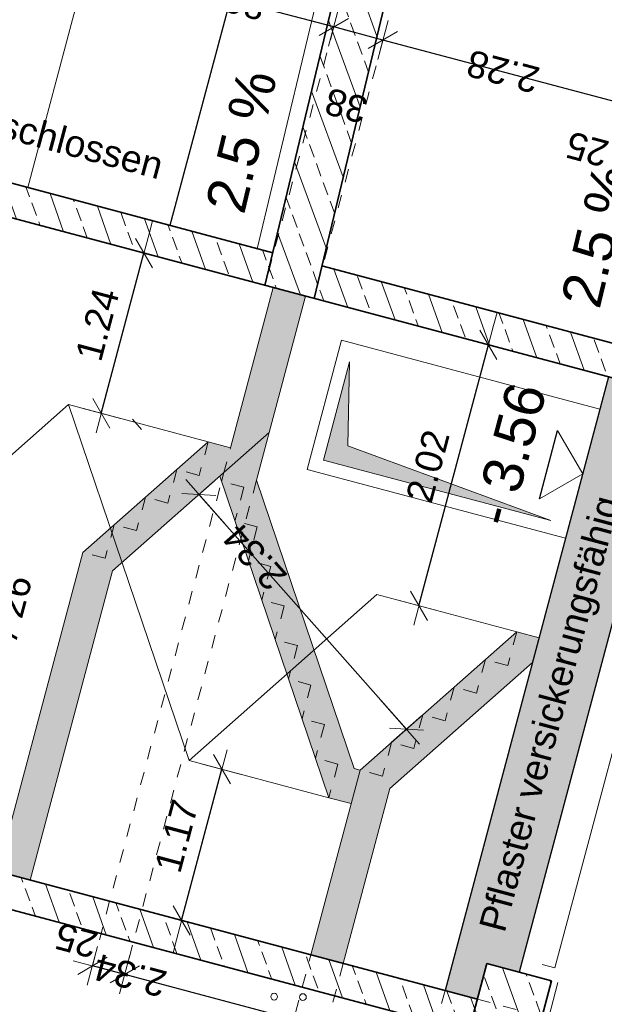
# Model space of a CAD drawing. Header units: metres. Extents: x 4462557 to 4462755, y 5328146 to 5328388.
# Tile 15 of 149: x 4462624.86 to 4462629.23, y 5328188.42 to 5328195.79. Entities that reach past the tile are written whole.
import ezdxf

# ---------------------------------------------------------------- set-up
doc = ezdxf.new("R2010")
doc.units = ezdxf.units.M
doc.header["$PDMODE"] = 65
doc.linetypes.add('AUSGEZOGEN', pattern=[0])
doc.linetypes.add('VERDECKT2_S2', pattern=[0.15, 0.1, -0.05])
for name, color, linetype, lineweight in [('Maßlinie_Allgemein', 7, 'AUSGEZOGEN', 13), ('Schraffur', 7, 'AUSGEZOGEN', 158), ('Standard', 7, 'AUSGEZOGEN', 13)]:
    doc.layers.add(name, color=color, linetype=linetype, lineweight=lineweight)
doc.styles.add('ARIAL', font='ARIAL.TTF')
doc.dimstyles.new('_DIMSTYLE_13', dxfattribs={"dimtxt": 0.2, "dimasz": 0.3, "dimexe": 0, "dimexo": 0, "dimgap": 0.1, "dimtad": 2, "dimdec": 1, "dimlfac": 100, "dimrnd": 0.5, "dimzin": 4, "dimdsep": 46, "dimtxsty": 'ARIAL', "dimblk1": 'ALL_ML_STRICH', "dimblk2": 'ALL_ML_STRICH', "dimsah": 1, "dimcen": 0, "dimclrd": 7, "dimclre": 7, "dimclrt": 7, "dimadec": 0, "dimazin": 0, "dimtfac": 1, "dimtdec": 0, "dimtix": 1, "dimtmove": 2, "dimatfit": 3, "dimfxl": 0, "dimtvp": 1.2, "dimtzin": 0, "dimlwd": 0, "dimlwe": 13, "dimarcsym": 0})
doc.dimstyles.new('_DIMSTYLE_18', dxfattribs={"dimtxt": 0.2, "dimasz": 0.3, "dimexe": 0, "dimexo": 0, "dimgap": 0.1, "dimtad": 2, "dimrnd": 0.01, "dimzin": 4, "dimdsep": 46, "dimtxsty": 'ARIAL', "dimblk1": 'ALL_ML_STRICH', "dimblk2": 'ALL_ML_STRICH', "dimsah": 1, "dimcen": 0, "dimclrd": 7, "dimclre": 7, "dimclrt": 7, "dimadec": 0, "dimazin": 0, "dimtfac": 1, "dimtdec": 0, "dimtix": 1, "dimtmove": 2, "dimatfit": 3, "dimfxl": 0, "dimtzin": 0, "dimlwd": 0, "dimlwe": 13, "dimarcsym": 0})
doc.dimstyles.new('_DIMSTYLE_19', dxfattribs={"dimtxt": 0.2, "dimasz": 0.3, "dimexe": 0, "dimexo": 0, "dimgap": 0.1, "dimtad": 2, "dimdec": 1, "dimlfac": 100, "dimrnd": 1, "dimzin": 4, "dimdsep": 46, "dimtxsty": 'ARIAL', "dimblk1": 'ALL_ML_STRICH', "dimblk2": 'ALL_ML_STRICH', "dimsah": 1, "dimcen": 0, "dimclrd": 7, "dimclre": 7, "dimclrt": 7, "dimadec": 0, "dimazin": 0, "dimtfac": 1, "dimtdec": 0, "dimtix": 1, "dimtmove": 2, "dimatfit": 3, "dimfxl": 0, "dimtvp": 1.2, "dimtzin": 0, "dimlwd": 0, "dimlwe": 13, "dimarcsym": 0})
doc.dimstyles.new('_DIMSTYLE_24', dxfattribs={"dimtxt": 0.2, "dimasz": 0.3, "dimexe": 0, "dimexo": 0, "dimgap": 0.1, "dimtad": 2, "dimdec": 1, "dimlfac": 100, "dimrnd": 1, "dimzin": 4, "dimdsep": 46, "dimtxsty": 'ARIAL', "dimblk1": 'ALL_ML_STRICH', "dimblk2": 'ALL_ML_STRICH', "dimsah": 1, "dimcen": 0, "dimclrd": 7, "dimclre": 7, "dimclrt": 7, "dimadec": 0, "dimazin": 0, "dimtfac": 1, "dimtdec": 0, "dimtix": 1, "dimtmove": 2, "dimatfit": 3, "dimfxl": 0, "dimtzin": 0, "dimlwd": 0, "dimlwe": 13, "dimarcsym": 0})
doc.dimstyles.new('_DIMSTYLE_3', dxfattribs={"dimtxt": 0.2, "dimasz": 0.3, "dimexe": 0, "dimexo": 0, "dimgap": 0.1, "dimtad": 2, "dimrnd": 0.005, "dimzin": 4, "dimdsep": 46, "dimtxsty": 'ARIAL', "dimblk1": 'ALL_ML_STRICH', "dimblk2": 'ALL_ML_STRICH', "dimsah": 1, "dimcen": 0, "dimclrd": 7, "dimclre": 7, "dimclrt": 7, "dimadec": 0, "dimazin": 0, "dimtfac": 1, "dimtdec": 0, "dimtix": 1, "dimtmove": 2, "dimatfit": 3, "dimfxl": 0, "dimtzin": 0, "dimlwd": 0, "dimlwe": 13, "dimarcsym": 0})
doc.dimstyles.new('_DIMSTYLE_36', dxfattribs={"dimtxt": 0.2, "dimasz": 0.3, "dimexe": 0, "dimexo": 0, "dimgap": 0.1, "dimtad": 2, "dimdec": 1, "dimlfac": 100, "dimrnd": 1, "dimzin": 4, "dimdsep": 46, "dimtxsty": 'ARIAL', "dimblk1": 'ALL_ML_STRICH', "dimblk2": 'ALL_ML_STRICH', "dimsah": 1, "dimcen": 0, "dimsd1": 1, "dimsd2": 1, "dimclrd": 7, "dimclre": 7, "dimclrt": 7, "dimadec": 0, "dimazin": 0, "dimtfac": 1, "dimtdec": 0, "dimtix": 1, "dimtmove": 2, "dimatfit": 3, "dimfxl": 0, "dimtvp": 1.2, "dimtzin": 0, "dimlwd": 0, "dimlwe": 13, "dimarcsym": 0})
pattern_1 = [(110, (0, 0), (-0.281907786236, -0.102606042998), []), (110, (-0.14095, -0.0513), (-0.281907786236, -0.102606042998), [0.1, -0.05])]

# ---------------------------------------------------------------- blocks, each defined once
blk = doc.blocks.new('ALL_ML_STRICH')
at = {"color": 0, "linetype": 'ByBlock', "lineweight": -2}
for p, q in [((0, -0.5), (0, 0.5)), ((-0.3, -0.3), (0.3, 0.3)), ((-1, 0), (0.5, 0))]:
    blk.add_line(p, q, dxfattribs=at)
blk = doc.blocks.new('*D255')
at = {"layer": 'DEFPOINTS', "color": 7, "linetype": 'AUSGEZOGEN', "lineweight": 13}
for p in [(4462629.2593, 5328193.1153), (4462627.8408, 5328191.4027), (4462628.5722, 5328191.2079)]:
    blk.add_point(p, dxfattribs=at)
at = {"layer": 'Maßlinie_Allgemein', "color": 7, "linetype": 'AUSGEZOGEN', "lineweight": -2}
for p, q in [((4462627.8408, 5328191.4027), (4462628.3607, 5328193.3546)), ((4462628.3607, 5328193.3546), (4462628.3607, 5328193.3546)), ((4462627.8408, 5328191.4027), (4462627.8408, 5328191.4027))]:
    blk.add_line(p, q, dxfattribs=at)
at = {"layer": 'Maßlinie_Allgemein', "color": 7, "linetype": 'AUSGEZOGEN', "lineweight": 13, "xscale": 0.3, "yscale": 0.3, "zscale": 0.3}
for p, rotation in [((4462628.3607, 5328193.3546), 75.08618503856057), ((4462627.8408, 5328191.4027), 255.0861850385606)]:
    blk.add_blockref('ALL_ML_STRICH', p, dxfattribs=dict(at, rotation=rotation))
at = {"layer": 'Maßlinie_Allgemein', "color": 7, "linetype": 'AUSGEZOGEN', "lineweight": 13, "insert": (4462627.9082, 5328192.446), "char_height": 0.2, "width": 0.8, "attachment_point": 5, "rotation": 75.08619, "style": 'ARIAL'}
blk.add_mtext('\\A1;{\\A1;{2.02\\H0.132000;\\S^ ;}}', dxfattribs=at)
blk = doc.blocks.new('*D256')
at = {"layer": 'DEFPOINTS', "color": 7, "linetype": 'AUSGEZOGEN', "lineweight": 13}
for p in [(4462626.7517, 5328193.7832), (4462625.2207, 5328192.9077), (4462625.4662, 5328192.8423)]:
    blk.add_point(p, dxfattribs=at)
at = {"layer": 'Maßlinie_Allgemein', "color": 7, "linetype": 'AUSGEZOGEN', "lineweight": -2}
for p, q in [((4462625.4662, 5328192.8423), (4462625.7854, 5328194.0405)), ((4462625.7854, 5328194.0405), (4462625.7854, 5328194.0405)), ((4462625.4662, 5328192.8423), (4462625.4662, 5328192.8423))]:
    blk.add_line(p, q, dxfattribs=at)
at = {"layer": 'Maßlinie_Allgemein', "color": 7, "linetype": 'AUSGEZOGEN', "lineweight": 13, "xscale": 0.3, "yscale": 0.3, "zscale": 0.3}
for p, rotation in [((4462625.7854, 5328194.0405), 75.08618502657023), ((4462625.4662, 5328192.8423), 255.0861850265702)]:
    blk.add_blockref('ALL_ML_STRICH', p, dxfattribs=dict(at, rotation=rotation))
at = {"layer": 'Maßlinie_Allgemein', "color": 7, "linetype": 'AUSGEZOGEN', "lineweight": 13, "insert": (4462625.4364, 5328193.5073), "char_height": 0.2, "width": 0.8, "attachment_point": 5, "rotation": 75.08619, "style": 'ARIAL'}
blk.add_mtext('\\A1;{\\A1;{1.24\\H0.132000;\\S^ ;}}', dxfattribs=at)
blk = doc.blocks.new('*D257')
at = {"layer": 'DEFPOINTS', "color": 7, "linetype": 'AUSGEZOGEN', "lineweight": 13}
for p in [(4462627.3349, 5328189.9231), (4462626.0674, 5328189.0498), (4462627.0337, 5328188.7925)]:
    blk.add_point(p, dxfattribs=at)
at = {"layer": 'Maßlinie_Allgemein', "color": 7, "linetype": 'AUSGEZOGEN', "lineweight": -2}
for p, q in [((4462626.0674, 5328189.0498), (4462626.3685, 5328190.1804)), ((4462626.3685, 5328190.1804), (4462626.3685, 5328190.1804)), ((4462626.0674, 5328189.0498), (4462626.0674, 5328189.0498))]:
    blk.add_line(p, q, dxfattribs=at)
at = {"layer": 'Maßlinie_Allgemein', "color": 7, "linetype": 'AUSGEZOGEN', "lineweight": 13, "xscale": 0.3, "yscale": 0.3, "zscale": 0.3}
for p, rotation in [((4462626.3685, 5328190.1804), 75.08618504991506), ((4462626.0674, 5328189.0498), 255.0861850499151)]:
    blk.add_blockref('ALL_ML_STRICH', p, dxfattribs=dict(at, rotation=rotation))
at = {"layer": 'Maßlinie_Allgemein', "color": 7, "linetype": 'AUSGEZOGEN', "lineweight": 13, "insert": (4462626.0284, 5328189.6806), "char_height": 0.2, "width": 0.8, "attachment_point": 5, "rotation": 75.08619, "style": 'ARIAL'}
blk.add_mtext('\\A1;{\\A1;{1.17\\H0.132000;\\S^ ;}}', dxfattribs=at)
blk = doc.blocks.new('*D258')
at = {"layer": 'DEFPOINTS', "color": 7, "linetype": 'AUSGEZOGEN', "lineweight": 13}
for p in [(4462626.3524, 5328192.3728), (4462627.7473, 5328190.4795), (4462627.4018, 5328190.1743)]:
    blk.add_point(p, dxfattribs=at)
at = {"layer": 'Maßlinie_Allgemein', "color": 7, "linetype": 'AUSGEZOGEN', "lineweight": -2}
for p, q in [((4462626.1968, 5328192.2354), (4462626.1968, 5328192.2354)), ((4462627.7473, 5328190.4795), (4462626.1968, 5328192.2354)), ((4462627.7473, 5328190.4795), (4462627.7473, 5328190.4795))]:
    blk.add_line(p, q, dxfattribs=at)
at = {"layer": 'Maßlinie_Allgemein', "color": 7, "linetype": 'AUSGEZOGEN', "lineweight": 13, "xscale": 0.3, "yscale": 0.3, "zscale": 0.3}
for p, rotation in [((4462626.1968, 5328192.2354), 131.4470018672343), ((4462627.7473, 5328190.4795), 311.4470018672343)]:
    blk.add_blockref('ALL_ML_STRICH', p, dxfattribs=dict(at, rotation=rotation))
at = {"layer": 'Maßlinie_Allgemein', "color": 7, "linetype": 'AUSGEZOGEN', "lineweight": 13, "insert": (4462626.6139, 5328191.7684), "char_height": 0.2, "width": 0.8, "attachment_point": 5, "rotation": 131.447, "style": 'ARIAL'}
blk.add_mtext('\\A1;{\\A1;{2.34\\H0.132000;\\S^ ;}}', dxfattribs=at)
blk = doc.blocks.new('*D259')
at = {"layer": 'DEFPOINTS', "color": 7, "linetype": 'AUSGEZOGEN', "lineweight": 13}
for p in [(4462627.2753, 5328188.7281), (4462628.0368, 5328188.5253), (4462627.7151, 5328187.3174)]:
    blk.add_point(p, dxfattribs=at)
at = {"layer": 'Maßlinie_Allgemein', "color": 7, "linetype": 'AUSGEZOGEN', "lineweight": -2}
for p, q in [((4462626.9536, 5328187.5202), (4462626.9536, 5328187.5202)), ((4462627.7151, 5328187.3174), (4462626.9536, 5328187.5202)), ((4462627.7151, 5328187.3174), (4462627.7151, 5328187.3174))]:
    blk.add_line(p, q, dxfattribs=at)
at = {"layer": 'Maßlinie_Allgemein', "color": 7, "linetype": 'AUSGEZOGEN', "lineweight": 13, "xscale": 0.3, "yscale": 0.3, "zscale": 0.3}
for p, rotation in [((4462626.9536, 5328187.5202), 165.0861847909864), ((4462627.7151, 5328187.3174), 345.0861847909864)]:
    blk.add_blockref('ALL_ML_STRICH', p, dxfattribs=dict(at, rotation=rotation))
at = {"layer": 'Maßlinie_Allgemein', "color": 7, "linetype": 'AUSGEZOGEN', "lineweight": 13, "insert": (4462627.0557, 5328187.4966), "char_height": 0.2, "width": 0.8, "attachment_point": 5, "rotation": 165.08618, "style": 'ARIAL'}
blk.add_mtext('\\A1;{\\A1;{79\\H0.132000;\\S^ ;}}', dxfattribs=at)
blk = doc.blocks.new('*D260')
at = {"layer": 'DEFPOINTS', "color": 7, "linetype": 'AUSGEZOGEN', "lineweight": 13}
for p in [(4462627.0337, 5328188.7925), (4462627.2753, 5328188.7281), (4462626.9536, 5328187.5202)]:
    blk.add_point(p, dxfattribs=at)
at = {"layer": 'Maßlinie_Allgemein', "color": 7, "linetype": 'AUSGEZOGEN', "lineweight": -2}
for p, q in [((4462626.712, 5328187.5846), (4462626.712, 5328187.5846)), ((4462626.9536, 5328187.5202), (4462626.712, 5328187.5846)), ((4462626.9536, 5328187.5202), (4462626.9536, 5328187.5202))]:
    blk.add_line(p, q, dxfattribs=at)
at = {"layer": 'Maßlinie_Allgemein', "color": 7, "linetype": 'AUSGEZOGEN', "lineweight": 13, "xscale": 0.3, "yscale": 0.3, "zscale": 0.3}
for p, rotation in [((4462626.712, 5328187.5846), 165.0861847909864), ((4462626.9536, 5328187.5202), 345.0861847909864)]:
    blk.add_blockref('ALL_ML_STRICH', p, dxfattribs=dict(at, rotation=rotation))
at = {"layer": 'Maßlinie_Allgemein', "color": 7, "linetype": 'AUSGEZOGEN', "lineweight": 13, "insert": (4462626.5923, 5328187.7752), "char_height": 0.2, "width": 0.8, "attachment_point": 5, "rotation": 165.08618, "style": 'ARIAL'}
blk.add_mtext('\\A1;{\\A1;{25\\H0.132000;\\S^ ;}}', dxfattribs=at)
blk = doc.blocks.new('*D261')
at = {"layer": 'DEFPOINTS', "color": 7, "linetype": 'AUSGEZOGEN', "lineweight": 13}
for p in [(4462624.9348, 5328189.3515), (4462627.0337, 5328188.7925), (4462626.712, 5328187.5846)]:
    blk.add_point(p, dxfattribs=at)
at = {"layer": 'Maßlinie_Allgemein', "color": 7, "linetype": 'AUSGEZOGEN', "lineweight": -2}
for p, q in [((4462624.6131, 5328188.1436), (4462624.6131, 5328188.1436)), ((4462626.712, 5328187.5846), (4462624.6131, 5328188.1436)), ((4462626.712, 5328187.5846), (4462626.712, 5328187.5846))]:
    blk.add_line(p, q, dxfattribs=at)
at = {"layer": 'Maßlinie_Allgemein', "color": 7, "linetype": 'AUSGEZOGEN', "lineweight": 13, "xscale": 0.3, "yscale": 0.3, "zscale": 0.3}
for p, rotation in [((4462624.6131, 5328188.1436), 165.0861847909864), ((4462626.712, 5328187.5846), 345.0861847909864)]:
    blk.add_blockref('ALL_ML_STRICH', p, dxfattribs=dict(at, rotation=rotation))
at = {"layer": 'Maßlinie_Allgemein', "color": 7, "linetype": 'AUSGEZOGEN', "lineweight": 13, "insert": (4462625.1354, 5328188.0045), "char_height": 0.2, "width": 0.8, "attachment_point": 5, "rotation": 165.08618, "style": 'ARIAL'}
blk.add_mtext('\\A1;{\\A1;{2.17\\H0.132000;\\S^ ;}}', dxfattribs=at)
blk = doc.blocks.new('*D262')
at = {"layer": 'DEFPOINTS', "color": 7, "linetype": 'AUSGEZOGEN', "lineweight": 13}
for p in [(4462624.9348, 5328189.3515), (4462624.6289, 5328189.1743), (4462624.6131, 5328188.1436)]:
    blk.add_point(p, dxfattribs=at)
at = {"layer": 'Maßlinie_Allgemein', "color": 7, "linetype": 'AUSGEZOGEN', "lineweight": -2}
for p, q in [((4462624.3715, 5328188.2079), (4462624.3715, 5328188.2079)), ((4462624.6131, 5328188.1436), (4462624.3715, 5328188.2079)), ((4462624.6131, 5328188.1436), (4462624.6131, 5328188.1436))]:
    blk.add_line(p, q, dxfattribs=at)
at = {"layer": 'Maßlinie_Allgemein', "color": 7, "linetype": 'AUSGEZOGEN', "lineweight": 13, "xscale": 0.3, "yscale": 0.3, "zscale": 0.3}
for p, rotation in [((4462624.3715, 5328188.2079), 165.0861847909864), ((4462624.6131, 5328188.1436), 345.0861847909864)]:
    blk.add_blockref('ALL_ML_STRICH', p, dxfattribs=dict(at, rotation=rotation))
at = {"layer": 'Maßlinie_Allgemein', "color": 7, "linetype": 'AUSGEZOGEN', "lineweight": 13, "insert": (4462623.8053, 5328188.3534), "char_height": 0.2, "width": 0.8, "attachment_point": 5, "rotation": 165.08618, "style": 'ARIAL'}
blk.add_mtext('\\A1;{\\A1;{25\\H0.132000;\\S^ ;}}', dxfattribs=at)
blk = doc.blocks.new('*D263')
at = {"layer": 'DEFPOINTS', "color": 7, "linetype": 'AUSGEZOGEN', "lineweight": 13}
for p in [(4462626.7216, 5328192.6988), (4462628.0368, 5328188.5253), (4462627.9081, 5328188.0422)]:
    blk.add_point(p, dxfattribs=at)
at = {"layer": 'Maßlinie_Allgemein', "color": 7, "linetype": 'AUSGEZOGEN', "lineweight": -2}
for p, q in [((4462625.6421, 5328188.6457), (4462625.6421, 5328188.6457)), ((4462627.9081, 5328188.0422), (4462625.6421, 5328188.6457)), ((4462627.9081, 5328188.0422), (4462627.9081, 5328188.0422))]:
    blk.add_line(p, q, dxfattribs=at)
at = {"layer": 'Maßlinie_Allgemein', "color": 7, "linetype": 'AUSGEZOGEN', "lineweight": 13, "xscale": 0.3, "yscale": 0.3, "zscale": 0.3}
for p, rotation in [((4462625.6421, 5328188.6457), 165.0861850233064), ((4462627.9081, 5328188.0422), 345.0861850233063)]:
    blk.add_blockref('ALL_ML_STRICH', p, dxfattribs=dict(at, rotation=rotation))
at = {"layer": 'Maßlinie_Allgemein', "color": 7, "linetype": 'AUSGEZOGEN', "lineweight": 13, "insert": (4462625.6827, 5328188.6385), "char_height": 0.2, "width": 0.8, "attachment_point": 5, "rotation": 165.08619, "style": 'ARIAL'}
blk.add_mtext('\\A1;{\\A1;{2.34\\H0.132000;\\S^ ;}}', dxfattribs=at)
blk = doc.blocks.new('*D264')
at = {"layer": 'DEFPOINTS', "color": 7, "linetype": 'AUSGEZOGEN', "lineweight": 13}
for p in [(4462626.7216, 5328192.6988), (4462626.4325, 5328192.585), (4462625.6421, 5328188.6457)]:
    blk.add_point(p, dxfattribs=at)
at = {"layer": 'Maßlinie_Allgemein', "color": 7, "linetype": 'AUSGEZOGEN', "lineweight": -2}
for p, q in [((4462625.4005, 5328188.71), (4462625.4005, 5328188.71)), ((4462625.6421, 5328188.6457), (4462625.4005, 5328188.71)), ((4462625.6421, 5328188.6457), (4462625.6421, 5328188.6457))]:
    blk.add_line(p, q, dxfattribs=at)
at = {"layer": 'Maßlinie_Allgemein', "color": 7, "linetype": 'AUSGEZOGEN', "lineweight": 13, "xscale": 0.3, "yscale": 0.3, "zscale": 0.3}
for p, rotation in [((4462625.4005, 5328188.71), 165.0861850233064), ((4462625.6421, 5328188.6457), 345.0861850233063)]:
    blk.add_blockref('ALL_ML_STRICH', p, dxfattribs=dict(at, rotation=rotation))
at = {"layer": 'Maßlinie_Allgemein', "color": 7, "linetype": 'AUSGEZOGEN', "lineweight": 13, "insert": (4462625.2807, 5328188.9007), "char_height": 0.2, "width": 0.8, "attachment_point": 5, "rotation": 165.08619, "style": 'ARIAL'}
blk.add_mtext('\\A1;{\\A1;{25\\H0.132000;\\S^ ;}}', dxfattribs=at)
blk = doc.blocks.new('*D590')
at = {"layer": 'DEFPOINTS', "color": 7, "linetype": 'AUSGEZOGEN', "lineweight": 13}
for p in [(4462626.7521, 5328197.1464), (4462627.9724, 5328188.2837), (4462631.5478, 5328187.3315)]:
    blk.add_point(p, dxfattribs=at)
at = {"layer": 'Maßlinie_Allgemein', "color": 7, "linetype": 'AUSGEZOGEN', "lineweight": -2}
for p, q in [((4462631.5478, 5328187.3315), (4462633.6711, 5328195.3036)), ((4462633.6711, 5328195.3036), (4462633.6711, 5328195.3036)), ((4462631.5478, 5328187.3315), (4462631.5478, 5328187.3315))]:
    blk.add_line(p, q, dxfattribs=at)
at = {"layer": 'Maßlinie_Allgemein', "color": 7, "linetype": 'AUSGEZOGEN', "lineweight": 13, "xscale": 0.3, "yscale": 0.3, "zscale": 0.3}
for p, rotation in [((4462633.6711, 5328195.3036), 75.08618496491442), ((4462631.5478, 5328187.3315), 255.0861849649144)]:
    blk.add_blockref('ALL_ML_STRICH', p, dxfattribs=dict(at, rotation=rotation))
at = {"layer": 'Maßlinie_Allgemein', "color": 7, "linetype": 'AUSGEZOGEN', "lineweight": 13, "insert": (4462632.4164, 5328191.3831), "char_height": 0.2, "width": 0.8, "attachment_point": 5, "rotation": 75.08618, "style": 'ARIAL'}
blk.add_mtext('\\A1;{\\A1;{8.25\\H0.132000;\\S^ ;}}', dxfattribs=at)
blk = doc.blocks.new('*D591')
at = {"layer": 'DEFPOINTS', "color": 7, "linetype": 'AUSGEZOGEN', "lineweight": 13}
for p in [(4462632.4605, 5328204.1636), (4462626.7521, 5328197.1464), (4462633.6711, 5328195.3036)]:
    blk.add_point(p, dxfattribs=at)
at = {"layer": 'Maßlinie_Allgemein', "color": 7, "linetype": 'AUSGEZOGEN', "lineweight": -2}
for p, q in [((4462633.6711, 5328195.3036), (4462635.7943, 5328203.2757)), ((4462635.7943, 5328203.2757), (4462635.7943, 5328203.2757)), ((4462633.6711, 5328195.3036), (4462633.6711, 5328195.3036))]:
    blk.add_line(p, q, dxfattribs=at)
at = {"layer": 'Maßlinie_Allgemein', "color": 7, "linetype": 'AUSGEZOGEN', "lineweight": 13, "xscale": 0.3, "yscale": 0.3, "zscale": 0.3}
for p, rotation in [((4462635.7943, 5328203.2757), 75.08618496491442), ((4462633.6711, 5328195.3036), 255.0861849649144)]:
    blk.add_blockref('ALL_ML_STRICH', p, dxfattribs=dict(at, rotation=rotation))
at = {"layer": 'Maßlinie_Allgemein', "color": 7, "linetype": 'AUSGEZOGEN', "lineweight": 13, "insert": (4462634.5397, 5328199.3552), "char_height": 0.2, "width": 0.8, "attachment_point": 5, "rotation": 75.08618, "style": 'ARIAL'}
blk.add_mtext('\\A1;{\\A1;{8.25\\H0.132000;\\S^ ;}}', dxfattribs=at)
blk = doc.blocks.new('*D605')
at = {"layer": 'DEFPOINTS', "color": 7, "linetype": 'AUSGEZOGEN', "lineweight": 13}
for p in [(4462627.8983, 5328198.6521), (4462627.4479, 5328196.961), (4462625.98, 5328194.2474)]:
    blk.add_point(p, dxfattribs=at)
at = {"layer": 'Maßlinie_Allgemein', "color": 7, "linetype": 'AUSGEZOGEN', "lineweight": -2}
for p, q in [((4462627.2025, 5328198.8374), (4462627.2025, 5328198.8374)), ((4462627.8983, 5328198.6521), (4462627.2025, 5328198.8374)), ((4462627.8983, 5328198.6521), (4462627.8983, 5328198.6521))]:
    blk.add_line(p, q, dxfattribs=at)
at = {"layer": 'Maßlinie_Allgemein', "color": 7, "linetype": 'AUSGEZOGEN', "lineweight": 13, "xscale": 0.3, "yscale": 0.3, "zscale": 0.3}
for p, rotation in [((4462627.2025, 5328198.8374), 165.0861849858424), ((4462627.8983, 5328198.6521), 345.0861849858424)]:
    blk.add_blockref('ALL_ML_STRICH', p, dxfattribs=dict(at, rotation=rotation))
at = {"layer": 'Maßlinie_Allgemein', "color": 7, "linetype": 'AUSGEZOGEN', "lineweight": 13, "insert": (4462627.2304, 5328198.8335), "char_height": 0.2, "width": 0.8, "attachment_point": 5, "rotation": 165.08618, "style": 'ARIAL'}
blk.add_mtext('\\A1;{\\A1;{72\\H0.132000;\\S^ ;}}', dxfattribs=at)
blk = doc.blocks.new('*D613')
at = {"layer": 'DEFPOINTS', "color": 7, "linetype": 'AUSGEZOGEN', "lineweight": 13}
for p in [(4462630.0156, 5328194.9836), (4462629.5652, 5328193.2926), (4462629.2593, 5328193.1153)]:
    blk.add_point(p, dxfattribs=at)
at = {"layer": 'Maßlinie_Allgemein', "color": 7, "linetype": 'AUSGEZOGEN', "lineweight": -2}
for p, q in [((4462629.774, 5328195.0479), (4462629.774, 5328195.0479)), ((4462629.774, 5328195.0479), (4462629.774, 5328195.0479)), ((4462630.0156, 5328194.9836), (4462630.0156, 5328194.9836)), ((4462630.0156, 5328194.9836), (4462630.0156, 5328194.9836))]:
    blk.add_line(p, q, dxfattribs=at)
at = {"layer": 'Maßlinie_Allgemein', "color": 7, "linetype": 'AUSGEZOGEN', "lineweight": 13, "xscale": 0.3, "yscale": 0.3, "zscale": 0.3}
for p, rotation in [((4462629.774, 5328195.0479), 165.0861849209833), ((4462630.0156, 5328194.9836), 345.0861849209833)]:
    blk.add_blockref('ALL_ML_STRICH', p, dxfattribs=dict(at, rotation=rotation))
at = {"layer": 'Maßlinie_Allgemein', "color": 7, "linetype": 'AUSGEZOGEN', "lineweight": 13, "insert": (4462629.1, 5328194.818), "char_height": 0.2, "width": 0.8, "attachment_point": 5, "rotation": 165.08618, "style": 'ARIAL'}
blk.add_mtext('\\A1;{\\A1;{25\\H0.132000;\\S^ ;}}', dxfattribs=at)
blk = doc.blocks.new('*D614')
at = {"layer": 'DEFPOINTS', "color": 7, "linetype": 'AUSGEZOGEN', "lineweight": 13}
for p in [(4462629.774, 5328195.0479), (4462627.0572, 5328193.7018), (4462629.2593, 5328193.1153)]:
    blk.add_point(p, dxfattribs=at)
at = {"layer": 'Maßlinie_Allgemein', "color": 7, "linetype": 'AUSGEZOGEN', "lineweight": -2}
for p, q in [((4462627.5719, 5328195.6344), (4462627.5719, 5328195.6344)), ((4462629.774, 5328195.0479), (4462627.5719, 5328195.6344)), ((4462629.774, 5328195.0479), (4462629.774, 5328195.0479))]:
    blk.add_line(p, q, dxfattribs=at)
at = {"layer": 'Maßlinie_Allgemein', "color": 7, "linetype": 'AUSGEZOGEN', "lineweight": 13, "xscale": 0.3, "yscale": 0.3, "zscale": 0.3}
for p, rotation in [((4462627.5719, 5328195.6344), 165.0861849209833), ((4462629.774, 5328195.0479), 345.0861849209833)]:
    blk.add_blockref('ALL_ML_STRICH', p, dxfattribs=dict(at, rotation=rotation))
at = {"layer": 'Maßlinie_Allgemein', "color": 7, "linetype": 'AUSGEZOGEN', "lineweight": 13, "insert": (4462628.4695, 5328195.3989), "char_height": 0.2, "width": 0.8, "attachment_point": 5, "rotation": 165.08618, "style": 'ARIAL'}
blk.add_mtext('\\A1;{\\A1;{2.28\\H0.132000;\\S^ ;}}', dxfattribs=at)
blk = doc.blocks.new('*D615')
at = {"layer": 'DEFPOINTS', "color": 7, "linetype": 'AUSGEZOGEN', "lineweight": 13}
for p in [(4462627.5719, 5328195.6344), (4462626.69, 5328193.7996), (4462627.0572, 5328193.7018)]:
    blk.add_point(p, dxfattribs=at)
at = {"layer": 'Maßlinie_Allgemein', "color": 7, "linetype": 'AUSGEZOGEN', "lineweight": -2}
for p, q in [((4462627.2047, 5328195.7322), (4462627.2047, 5328195.7322)), ((4462627.5719, 5328195.6344), (4462627.2047, 5328195.7322)), ((4462627.5719, 5328195.6344), (4462627.5719, 5328195.6344))]:
    blk.add_line(p, q, dxfattribs=at)
at = {"layer": 'Maßlinie_Allgemein', "color": 7, "linetype": 'AUSGEZOGEN', "lineweight": 13, "xscale": 0.3, "yscale": 0.3, "zscale": 0.3}
for p, rotation in [((4462627.2047, 5328195.7322), 165.0861849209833), ((4462627.5719, 5328195.6344), 345.0861849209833)]:
    blk.add_blockref('ALL_ML_STRICH', p, dxfattribs=dict(at, rotation=rotation))
at = {"layer": 'Maßlinie_Allgemein', "color": 7, "linetype": 'AUSGEZOGEN', "lineweight": 13, "insert": (4462627.2969, 5328195.1443), "char_height": 0.2, "width": 0.8, "attachment_point": 5, "rotation": 165.08618, "style": 'ARIAL'}
blk.add_mtext('\\A1;{\\A1;{38\\H0.132000;\\S^ ;}}', dxfattribs=at)
blk = doc.blocks.new('*D616')
at = {"layer": 'DEFPOINTS', "color": 7, "linetype": 'AUSGEZOGEN', "lineweight": 13}
for p in [(4462626.7521, 5328197.1464), (4462627.2047, 5328195.7322), (4462626.69, 5328193.7996)]:
    blk.add_point(p, dxfattribs=at)
at = {"layer": 'Maßlinie_Allgemein', "color": 7, "linetype": 'AUSGEZOGEN', "lineweight": -2}
for p, q in [((4462626.4304, 5328195.9385), (4462626.4304, 5328195.9385)), ((4462627.2047, 5328195.7322), (4462626.4304, 5328195.9385)), ((4462627.2047, 5328195.7322), (4462627.2047, 5328195.7322))]:
    blk.add_line(p, q, dxfattribs=at)
at = {"layer": 'Maßlinie_Allgemein', "color": 7, "linetype": 'AUSGEZOGEN', "lineweight": 13, "xscale": 0.3, "yscale": 0.3, "zscale": 0.3}
for p, rotation in [((4462626.4304, 5328195.9385), 165.0861849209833), ((4462627.2047, 5328195.7322), 345.0861849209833)]:
    blk.add_blockref('ALL_ML_STRICH', p, dxfattribs=dict(at, rotation=rotation))
at = {"layer": 'Maßlinie_Allgemein', "color": 7, "linetype": 'AUSGEZOGEN', "lineweight": 13, "insert": (4462626.5395, 5328195.9129), "char_height": 0.2, "width": 0.8, "attachment_point": 5, "rotation": 165.08618, "style": 'ARIAL'}
blk.add_mtext('\\A1;{\\A1;{80\\H0.132000;\\S^ ;}}', dxfattribs=at)
blk = doc.blocks.new('*D620')
at = {"layer": 'DEFPOINTS', "color": 7, "linetype": 'AUSGEZOGEN', "lineweight": 13}
for p in [(4462632.219, 5328204.2279), (4462627.9724, 5328188.2837), (4462632.2725, 5328187.1385)]:
    blk.add_point(p, dxfattribs=at)
at = {"layer": 'Maßlinie_Allgemein', "color": 7, "linetype": 'AUSGEZOGEN', "lineweight": -2}
for p, q in [((4462632.2725, 5328187.1385), (4462636.5191, 5328203.0827)), ((4462636.5191, 5328203.0827), (4462636.5191, 5328203.0827)), ((4462632.2725, 5328187.1385), (4462632.2725, 5328187.1385))]:
    blk.add_line(p, q, dxfattribs=at)
at = {"layer": 'Maßlinie_Allgemein', "color": 7, "linetype": 'AUSGEZOGEN', "lineweight": 13, "xscale": 0.3, "yscale": 0.3, "zscale": 0.3}
for p, rotation in [((4462636.5191, 5328203.0827), 75.08618496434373), ((4462632.2725, 5328187.1385), 255.0861849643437)]:
    blk.add_blockref('ALL_ML_STRICH', p, dxfattribs=dict(at, rotation=rotation))
at = {"layer": 'Maßlinie_Allgemein', "color": 7, "linetype": 'AUSGEZOGEN', "lineweight": 13, "insert": (4462634.2011, 5328195.1698), "char_height": 0.2, "width": 1, "attachment_point": 5, "rotation": 75.08618, "style": 'ARIAL'}
blk.add_mtext('\\A1;{\\A1;{16.50\\H0.132000;\\S^ ;}}', dxfattribs=at)
blk = doc.blocks.new('*D625')
at = {"layer": 'DEFPOINTS', "color": 7, "linetype": 'AUSGEZOGEN', "lineweight": 13}
for p in [(4462628.0368, 5328188.5253), (4462627.9724, 5328188.2837), (4462630.8231, 5328187.5245)]:
    blk.add_point(p, dxfattribs=at)
at = {"layer": 'Maßlinie_Allgemein', "color": 7, "linetype": 'AUSGEZOGEN', "lineweight": -2}
for p, q in [((4462630.8231, 5328187.5245), (4462630.8874, 5328187.7661)), ((4462630.8874, 5328187.7661), (4462630.8874, 5328187.7661)), ((4462630.8231, 5328187.5245), (4462630.8231, 5328187.5245))]:
    blk.add_line(p, q, dxfattribs=at)
at = {"layer": 'Maßlinie_Allgemein', "color": 7, "linetype": 'AUSGEZOGEN', "lineweight": 13, "xscale": 0.3, "yscale": 0.3, "zscale": 0.3}
for p, rotation in [((4462630.8874, 5328187.7661), 75.08618496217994), ((4462630.8231, 5328187.5245), 255.0861849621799)]:
    blk.add_blockref('ALL_ML_STRICH', p, dxfattribs=dict(at, rotation=rotation))
at = {"layer": 'Maßlinie_Allgemein', "color": 7, "linetype": 'AUSGEZOGEN', "lineweight": 13, "insert": (4462630.797, 5328188.1479), "char_height": 0.2, "width": 0.8, "attachment_point": 5, "rotation": 75.08618, "style": 'ARIAL'}
blk.add_mtext('\\A1;{\\A1;{25\\H0.132000;\\S^ ;}}', dxfattribs=at)
blk = doc.blocks.new('*D626')
at = {"layer": 'DEFPOINTS', "color": 7, "linetype": 'AUSGEZOGEN', "lineweight": 13}
for p in [(4462629.2593, 5328193.1153), (4462628.0368, 5328188.5253), (4462630.8874, 5328187.7661)]:
    blk.add_point(p, dxfattribs=at)
at = {"layer": 'Maßlinie_Allgemein', "color": 7, "linetype": 'AUSGEZOGEN', "lineweight": -2}
for p, q in [((4462630.8874, 5328187.7661), (4462632.1099, 5328192.3561)), ((4462632.1099, 5328192.3561), (4462632.1099, 5328192.3561)), ((4462630.8874, 5328187.7661), (4462630.8874, 5328187.7661))]:
    blk.add_line(p, q, dxfattribs=at)
at = {"layer": 'Maßlinie_Allgemein', "color": 7, "linetype": 'AUSGEZOGEN', "lineweight": 13, "xscale": 0.3, "yscale": 0.3, "zscale": 0.3}
for p, rotation in [((4462632.1099, 5328192.3561), 75.08618496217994), ((4462630.8874, 5328187.7661), 255.0861849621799)]:
    blk.add_blockref('ALL_ML_STRICH', p, dxfattribs=dict(at, rotation=rotation))
at = {"layer": 'Maßlinie_Allgemein', "color": 7, "linetype": 'AUSGEZOGEN', "lineweight": 13, "insert": (4462631.3056, 5328190.1267), "char_height": 0.2, "width": 0.8, "attachment_point": 5, "rotation": 75.08618, "style": 'ARIAL'}
blk.add_mtext('\\A1;{\\A1;{4.75\\H0.132000;\\S^ ;}}', dxfattribs=at)

msp = doc.modelspace()

# ---------------------------------------------------------------- hatches: boundary and pattern name
at = {"layer": 'Schraffur', "linetype": 'AUSGEZOGEN', "lineweight": 18}
h = msp.add_hatch(dxfattribs=at)
h.set_pattern_fill('SCHRAFFUR_7', scale=0.1, angle=65, style=0, pattern_type=2)
h.set_pattern_definition(pattern_1)
h.paths.add_polyline_path([(4462627.05716, 5328193.70182), (4462627.81509, 5328196.86325), (4462630.13766, 5328204.78226), (4462629.77046, 5328204.88006), (4462627.44789, 5328196.96105), (4462626.68996, 5328193.79962)], flags=0)
h = msp.add_hatch(dxfattribs=at)
h.set_pattern_fill('SCHRAFFUR_7', scale=0.1, angle=65, style=0, pattern_type=2)
h.set_pattern_definition(pattern_1)
h.paths.add_polyline_path([(4462625.04602, 5328194.23746), (4462626.68996, 5328193.79962), (4462626.74826, 5328194.0428), (4462625.11036, 5328194.47904), (4462623.4981, 5328194.90844), (4462623.23224, 5328194.97925), (4462623.03898, 5328195.03073), (4462622.84273, 5328195.08299), (4462622.77839, 5328194.84141), (4462622.97464, 5328194.78915), (4462623.1679, 5328194.73767), (4462623.47635, 5328194.65552)], flags=0)
h = msp.add_hatch(dxfattribs=at)
h.set_pattern_fill('SCHRAFFUR_7', scale=0.1, angle=65, style=0, pattern_type=2)
h.set_pattern_definition(pattern_1)
h.paths.add_polyline_path([(4462627.11546, 5328193.945), (4462627.05716, 5328193.70182), (4462629.25926, 5328193.11532), (4462629.50083, 5328193.05097), (4462629.56518, 5328193.29255), (4462629.3236, 5328193.35689), (4462627.1215, 5328193.9434)], flags=0)
h = msp.add_hatch(dxfattribs=at)
h.set_pattern_fill('SCHRAFFUR_7', scale=0.1, angle=65, style=0, pattern_type=2)
h.set_pattern_definition(pattern_1)
h.paths.add_polyline_path([(4462628.27835, 5328188.46098), (4462628.03677, 5328188.52532), (4462624.69322, 5328189.41584), (4462624.62887, 5328189.17426), (4462627.97243, 5328188.28375), (4462628.21401, 5328188.2194)], flags=0)
h = msp.add_hatch(dxfattribs=at)
h.set_pattern_fill('SCHRAFFUR_7', scale=0.1, angle=65, style=0, pattern_type=2)
h.set_pattern_definition(pattern_1)
h.paths.add_polyline_path([(4462628.1698, 5328187.94659), (4462628.52976, 5328187.85072), (4462628.62639, 5328187.82499), (4462628.83228, 5328188.59804), (4462628.73565, 5328188.62377), (4462628.34912, 5328188.72672), (4462628.21401, 5328188.2194)], flags=0)
at = {"layer": 'Standard', "linetype": 'AUSGEZOGEN', "lineweight": 18}
for points in [[(4462624.69322, 5328189.41584), (4462624.93479, 5328189.3515), (4462625.551, 5328191.66511), (4462626.72158, 5328192.69882), (4462626.99325, 5328193.71884), (4462626.75167, 5328193.78318), (4462626.43254, 5328192.58495), (4462626.26526, 5328192.6295), (4462625.32891, 5328191.80263)], [(4462627.27531, 5328188.72813), (4462627.6239, 5328190.03693), (4462628.69014, 5328190.97851), (4462628.73938, 5328191.16336), (4462628.57221, 5328191.20789), (4462627.40177, 5328190.1743), (4462627.03373, 5328188.79247)]]:
    msp.add_hatch(color=255, dxfattribs=at).paths.add_polyline_path(points)
at = {"layer": 'Standard', "linetype": 'AUSGEZOGEN', "lineweight": 13}
msp.add_hatch(color=255, dxfattribs=at).paths.add_polyline_path([(4462627.12729, 5328192.49305), (4462628.828, 5328192.04009), (4462627.31084, 5328192.59939), (4462627.32289, 5328193.22745)])
at = {"layer": 'Standard', "linetype": 'AUSGEZOGEN', "lineweight": 25}
msp.add_hatch(color=254, dxfattribs=at).paths.add_polyline_path([(4462628.34912, 5328188.72672), (4462628.5907, 5328188.66238), (4462629.67164, 5328192.7209), (4462629.43006, 5328192.78524), (4462629.50083, 5328193.05097), (4462629.25926, 5328193.11532), (4462628.03677, 5328188.52532), (4462628.27835, 5328188.46098)])
at = {"layer": 'Standard', "linetype": 'VERDECKT2_S2', "lineweight": 18}
msp.add_hatch(color=255, dxfattribs=at).paths.add_polyline_path([(4462627.40177, 5328190.1743), (4462627.35759, 5328190.18606), (4462626.62665, 5328192.34239), (4462626.72158, 5328192.69882), (4462626.35238, 5328192.37279), (4462627.16768, 5328189.96758), (4462627.33485, 5328189.92306)])

# ---------------------------------------------------------------- linework, layer by layer
at = {"layer": 'Standard', "color": 7, "linetype": 'AUSGEZOGEN', "lineweight": 18}
for p, q in [((4462626.32106, 5328199.80185), (4462624.9171, 5328194.53051)), ((4462626.63216, 5328194.07373), (4462627.33178, 5328196.99197)), ((4462626.43254, 5328192.58495), (4462626.75167, 5328193.78318)), ((4462626.72158, 5328192.69882), (4462626.99325, 5328193.71884)), ((4462625.551, 5328191.66511), (4462626.72158, 5328192.69882)), ((4462625.32891, 5328191.80263), (4462626.26526, 5328192.6295)), ((4462626.43254, 5328192.58495), (4462626.26537, 5328192.62948)), ((4462625.32891, 5328191.80263), (4462624.69322, 5328189.41584)), ((4462625.551, 5328191.66511), (4462624.93479, 5328189.3515)), ((4462627.40177, 5328190.1743), (4462628.57221, 5328191.20789)), ((4462628.73938, 5328191.16336), (4462628.57221, 5328191.20789)), ((4462627.6239, 5328190.03693), (4462628.69014, 5328190.97851)), ((4462627.40177, 5328190.1743), (4462627.03373, 5328188.79247)), ((4462627.6239, 5328190.03693), (4462627.27531, 5328188.72813))]:
    msp.add_line(p, q, dxfattribs=at)
at = {"layer": 'Standard', "color": 7, "linetype": 'AUSGEZOGEN', "lineweight": 25}
for p, q in [((4462626.75214, 5328197.14635), (4462625.98004, 5328194.24741)), ((4462629.25926, 5328193.11532), (4462628.03677, 5328188.52532)), ((4462629.67164, 5328192.7209), (4462628.5907, 5328188.66238)), ((4462628.74175, 5328192.20259), (4462628.87824, 5328192.71506))]:
    msp.add_line(p, q, dxfattribs=at)
at = {"layer": 'Standard', "color": 7, "linetype": 'AUSGEZOGEN', "lineweight": 35}
for p, q in [((4462626.68996, 5328193.79962), (4462627.44789, 5328196.96105)), ((4462627.05716, 5328193.70182), (4462627.81509, 5328196.86325)), ((4462622.84273, 5328195.08299), (4462626.74826, 5328194.0428)), ((4462622.77839, 5328194.84141), (4462629.50083, 5328193.05097)), ((4462627.11546, 5328193.945), (4462629.56518, 5328193.29255)), ((4462624.69322, 5328189.41584), (4462628.27835, 5328188.46098)), ((4462624.62887, 5328189.17426), (4462628.21401, 5328188.2194)), ((4462628.34912, 5328188.72672), (4462628.21401, 5328188.2194)), ((4462628.34912, 5328188.72672), (4462628.83228, 5328188.59804)), ((4462628.83228, 5328188.59804), (4462628.62639, 5328187.82499))]:
    msp.add_line(p, q, dxfattribs=at)
at = {"layer": 'Standard', "color": 7, "linetype": 'VERDECKT2_S2', "lineweight": 18}
for p, q in [((4462627.20469, 5328195.73224), (4462626.68996, 5328193.79962)), ((4462627.57189, 5328195.63444), (4462627.05716, 5328193.70182)), ((4462625.4005, 5328188.71003), (4462626.43254, 5328192.58495)), ((4462626.26537, 5328192.62948), (4462626.19845, 5328192.37823)), ((4462626.03128, 5328192.42276), (4462625.96436, 5328192.17152)), ((4462626.19845, 5328192.37823), (4462626.03128, 5328192.42276)), ((4462626.62665, 5328192.34239), (4462625.64208, 5328188.64569)), ((4462625.79719, 5328192.21604), (4462625.73028, 5328191.9648)), ((4462625.96436, 5328192.17152), (4462625.79719, 5328192.21604)), ((4462625.5631, 5328192.00932), (4462625.49619, 5328191.75808)), ((4462625.73028, 5328191.9648), (4462625.5631, 5328192.00932)), ((4462625.49619, 5328191.75808), (4462625.32891, 5328191.80263)), ((4462628.57221, 5328191.20789), (4462628.50529, 5328190.95664)), ((4462628.33812, 5328191.00117), (4462628.2712, 5328190.74993)), ((4462628.50529, 5328190.95664), (4462628.33812, 5328191.00117)), ((4462628.10403, 5328190.79445), (4462628.03712, 5328190.54321)), ((4462628.2712, 5328190.74993), (4462628.10403, 5328190.79445)), ((4462627.86994, 5328190.58773), (4462627.80303, 5328190.33649)), ((4462628.03712, 5328190.54321), (4462627.86994, 5328190.58773)), ((4462627.63586, 5328190.38102), (4462627.56894, 5328190.12977)), ((4462627.80303, 5328190.33649), (4462627.63586, 5328190.38102)), ((4462627.56894, 5328190.12977), (4462627.40177, 5328190.1743)), ((4462626.71203, 5328187.58458), (4462627.03373, 5328188.79247)), ((4462627.27531, 5328188.72813), (4462626.95361, 5328187.52024)), ((4462628.03677, 5328188.52532), (4462627.71506, 5328187.31743)), ((4462630.8874, 5328187.7661), (4462628.27835, 5328188.46098))]:
    msp.add_line(p, q, dxfattribs=at)
at = {"layer": 'Standard', "color": 7, "linetype": 'VERDECKT2_S2', "lineweight": 13}
for p, q in [((4462625.8497, 5328194.28212), (4462625.82396, 5328194.18549)), ((4462628.42503, 5328193.59622), (4462628.3993, 5328193.49959)), ((4462625.70031, 5328192.79754), (4462625.76651, 5328192.72259)), ((4462626.36562, 5328192.33371), (4462626.3833, 5328192.4001)), ((4462626.53279, 5328192.28918), (4462626.36562, 5328192.33371)), ((4462626.53279, 5328192.28918), (4462626.46588, 5328192.03794)), ((4462626.63305, 5328191.99342), (4462626.46588, 5328192.03794)), ((4462626.63305, 5328191.99342), (4462626.56614, 5328191.74218)), ((4462626.73331, 5328191.69765), (4462626.56614, 5328191.74218)), ((4462626.73331, 5328191.69765), (4462626.66639, 5328191.44641)), ((4462626.83357, 5328191.40189), (4462626.66639, 5328191.44641)), ((4462626.83357, 5328191.40189), (4462626.76665, 5328191.15065)), ((4462626.93382, 5328191.10612), (4462626.76665, 5328191.15065)), ((4462626.93382, 5328191.10612), (4462626.86691, 5328190.85488)), ((4462627.03408, 5328190.81036), (4462626.86691, 5328190.85488)), ((4462627.03408, 5328190.81036), (4462626.96717, 5328190.55911)), ((4462627.13434, 5328190.51459), (4462626.96717, 5328190.55911)), ((4462627.13434, 5328190.51459), (4462627.06742, 5328190.26335)), ((4462627.2346, 5328190.21882), (4462627.06742, 5328190.26335)), ((4462627.2346, 5328190.21882), (4462627.16768, 5328189.96758)), ((4462626.02882, 5328188.90489), (4462626.00308, 5328188.80826))]:
    msp.add_line(p, q, dxfattribs=at)
at = {"layer": 'Standard', "color": 7, "linetype": 'AUSGEZOGEN', "lineweight": 13}
for p, q in [((4462627.26229, 5328193.38847), (4462627.00492, 5328192.42216)), ((4462627.26229, 5328193.38847), (4462629.19491, 5328192.87374)), ((4462627.32289, 5328193.22745), (4462627.12729, 5328192.49305)), ((4462627.32289, 5328193.22745), (4462627.31084, 5328192.59939)), ((4462624.25862, 5328192.05818), (4462625.22072, 5328192.90779)), ((4462626.26537, 5328192.62948), (4462625.2207, 5328192.90771)), ((4462625.22072, 5328192.90779), (4462626.12307, 5328190.2458)), ((4462629.06623, 5328192.39058), (4462628.87824, 5328192.71506)), ((4462626.72158, 5328192.69882), (4462626.62665, 5328192.34239)), ((4462627.31084, 5328192.59939), (4462628.828, 5328192.04009)), ((4462627.12729, 5328192.49305), (4462628.828, 5328192.04009)), ((4462629.88748, 5328192.55992), (4462628.85802, 5328188.69467)), ((4462627.00492, 5328192.42216), (4462628.93755, 5328191.90742)), ((4462626.35238, 5328192.37279), (4462627.16768, 5328189.96758)), ((4462629.06623, 5328192.39058), (4462628.74175, 5328192.20259)), ((4462627.35759, 5328190.18606), (4462626.62665, 5328192.34239)), ((4462626.12307, 5328190.2458), (4462627.52759, 5328191.4861)), ((4462628.57221, 5328191.20789), (4462627.52759, 5328191.4861)), ((4462627.16768, 5328189.96758), (4462626.12307, 5328190.2458)), ((4462627.40177, 5328190.1743), (4462627.35759, 5328190.18606)), ((4462627.33485, 5328189.92306), (4462627.16768, 5328189.96758)), ((4462628.85802, 5328188.69467), (4462628.76139, 5328188.7204)), ((4462628.8806, 5328188.58517), (4462628.6747, 5328187.81212))]:
    msp.add_line(p, q, dxfattribs=at)
for centre in [(4462626.75869, 5328188.47938), (4462626.97404, 5328188.47641)]:
    msp.add_circle(centre, 0.025, dxfattribs=at)

# ---------------------------------------------------------------- texts
at = {"layer": 'Standard', "color": 7, "linetype": 'AUSGEZOGEN', "lineweight": 18, "style": 'ARIAL'}
for s, insert, char_height, width, attachment_point, rotation in [('{\\fArial|i0|b0;\\H0.300000;\\W1.000000;\\C7;2.5 %}\\P', (4462626.66201, 5328194.84165), 0.3, 1.2249721, 8, 76.518285), ('\\W1.00;TH\\~geschlossen', (4462624.91164, 5328194.79068), 0.2, 2.113779, 8, 345.086185), ('{\\fArial|i0|b0;\\H0.300000;\\W1.000000;\\C7;2.5 %}\\P', (4462629.31963, 5328194.13383), 0.3, 1.2249721, 8, 76.518285), ('\\W1.00;-\\~3.56', (4462628.66505, 5328192.49743), 0.3, 1.2249721, 8, 75.086185), ('\\W1.00;Pflaster\\~versickerungsfähig', (4462628.41346, 5328188.9683), 0.2, 3.4704711, 4, 75.086185)]:
    msp.add_mtext(s, dxfattribs=dict(at, insert=insert, char_height=char_height, width=width, attachment_point=attachment_point, rotation=rotation))
at = {"layer": 'Standard', "color": 7, "linetype": 'AUSGEZOGEN', "lineweight": 18, "insert": (4462623.84266, 5328189.77173), "char_height": 0.2, "width": 2.2537593, "attachment_point": 1, "rotation": 75.086185, "line_spacing_factor": 1.204819, "style": 'ARIAL'}
msp.add_mtext('{\\fArial|i0|b0;\\H0.200000;\\W1.000000;\\C7;Stahlkonstruktion}\\P{\\fArial|i0|b0;\\H0.200000;\\W1.000000;\\C7;20 Stg. 17.3 / 26}\\P', dxfattribs=at)

# ---------------------------------------------------------------- dimensions: what is measured, and where the dimension line sits
at = {"layer": 'Maßlinie_Allgemein', "color": 7, "linetype": 'AUSGEZOGEN', "lineweight": 13}
for base, p1, p2, angle, dimstyle, picture, middle in [((4462636.51906, 5328203.08265), (4462632.27252, 5328187.13847), (4462636.51906, 5328203.08265), 75.086185, '_DIMSTYLE_3', '*D620', (4462634.20106, 5328195.16977)), ((4462635.79433, 5328203.27567), (4462633.67106, 5328195.30358), (4462635.79433, 5328203.27567), 75.086185, '_DIMSTYLE_3', '*D591', (4462634.53966, 5328199.35522)), ((4462627.20253, 5328198.8374), (4462627.89828, 5328198.6521), (4462627.20253, 5328198.8374), 165.086185, '_DIMSTYLE_13', '*D605', (4462627.23039, 5328198.83351)), ((4462626.43044, 5328195.93846), (4462627.20469, 5328195.73224), (4462626.43044, 5328195.93846), 165.086185, '_DIMSTYLE_24', '*D616', (4462626.53946, 5328195.91295)), ((4462633.67106, 5328195.30358), (4462631.54779, 5328187.33149), (4462633.67106, 5328195.30358), 75.086185, '_DIMSTYLE_3', '*D590', (4462632.41639, 5328191.38312)), ((4462627.20469, 5328195.73224), (4462627.57189, 5328195.63444), (4462627.20469, 5328195.73224), 165.086185, '_DIMSTYLE_19', '*D615', (4462627.29686, 5328195.1443)), ((4462627.57189, 5328195.63444), (4462629.77399, 5328195.04794), (4462627.57189, 5328195.63444), 165.086185, '_DIMSTYLE_18', '*D614', (4462628.46946, 5328195.39892)), ((4462629.77399, 5328195.04794), (4462630.01557, 5328194.9836), (4462629.77399, 5328195.04794), 165.086185, '_DIMSTYLE_36', '*D613', (4462629.10003, 5328194.81801)), ((4462625.78536, 5328194.04055), (4462625.46622, 5328192.84232), (4462625.78536, 5328194.04055), 75.086185, '_DIMSTYLE_18', '*D256', (4462625.43635, 5328193.50726)), ((4462628.36069, 5328193.35464), (4462627.84081, 5328191.40268), (4462628.36069, 5328193.35464), 75.086185, '_DIMSTYLE_18', '*D255', (4462627.90817, 5328192.44596)), ((4462632.10988, 5328192.35609), (4462630.8874, 5328187.7661), (4462632.10988, 5328192.35609), 75.086185, '_DIMSTYLE_3', '*D626', (4462631.30561, 5328190.12668)), ((4462625.4005, 5328188.71003), (4462625.64208, 5328188.64569), (4462625.4005, 5328188.71003), 165.086185, '_DIMSTYLE_19', '*D264', (4462625.28074, 5328188.90069)), ((4462625.64207944, 5328188.64569005), (4462627.90808588, 5328188.04216726), (4462625.64207944, 5328188.64569005), 165.08618502, '_DIMSTYLE_18', '*D263', (4462625.68273287, 5328188.63853323)), ((4462626.19676, 5328192.23537), (4462627.74735, 5328190.47947), (4462626.19676, 5328192.23537), 131.447002, '_DIMSTYLE_18', '*D258', (4462626.61387, 5328191.76839)), ((4462626.36854, 5328190.18042), (4462626.06742, 5328189.04984), (4462626.36854, 5328190.18042), 75.086185, '_DIMSTYLE_18', '*D257', (4462626.02844, 5328189.68056)), ((4462624.37151, 5328188.20795), (4462624.61309, 5328188.1436), (4462624.37151, 5328188.20795), 165.086185, '_DIMSTYLE_19', '*D262', (4462623.80534, 5328188.35335)), ((4462624.61309, 5328188.1436), (4462626.71203, 5328187.58458), (4462624.61309, 5328188.1436), 165.086185, '_DIMSTYLE_18', '*D261', (4462625.13538, 5328188.0045)), ((4462626.71203, 5328187.58458), (4462626.95361, 5328187.52024), (4462626.71203, 5328187.58458), 165.086185, '_DIMSTYLE_19', '*D260', (4462626.59227, 5328187.77523)), ((4462626.95361, 5328187.52024), (4462627.71506, 5328187.31743), (4462626.95361, 5328187.52024), 165.086185, '_DIMSTYLE_24', '*D259', (4462627.05571, 5328187.49657)), ((4462630.8874, 5328187.7661), (4462630.82305, 5328187.52452), (4462630.8874, 5328187.7661), 75.086185, '_DIMSTYLE_13', '*D625', (4462630.79696, 5328188.14786))]:
    dim = msp.add_linear_dim(base=base, p1=p1, p2=p2, angle=angle, dimstyle=dimstyle, override={"dimpost": '<>', "dimclrd": 7, "dimclre": 7, "dimclrt": 7, "dimlwd": 0, "dimlwe": 13}, dxfattribs=at)
    dim.commit()
    dim.dimension.update_dxf_attribs({"geometry": picture, "text_midpoint": middle, "dimtype": 160})

doc.saveas('drawing.dxf')
